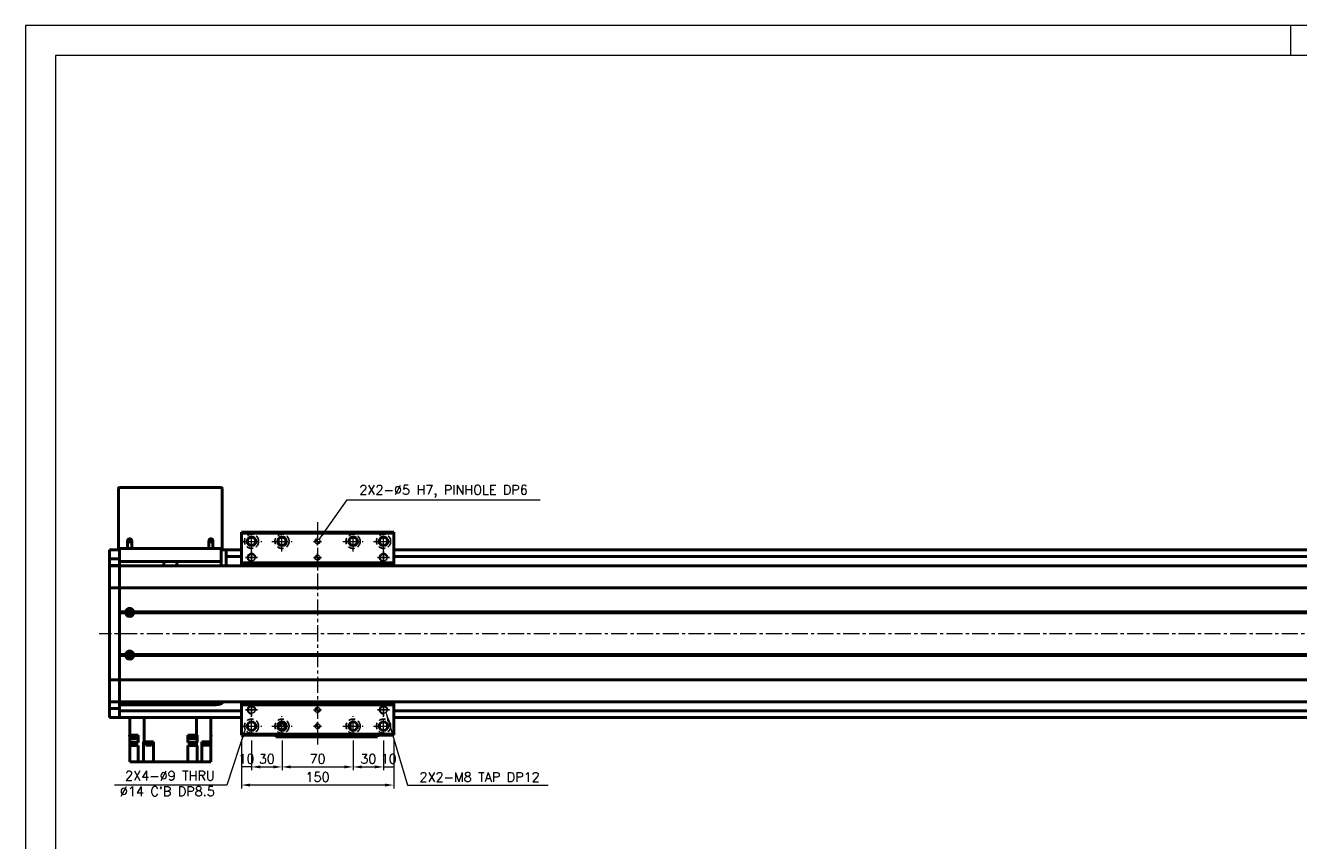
# Model space of a CAD drawing. Header units: millimetres. Extents: x 46891 to 51038, y 6223 to 10291.
# Tile 3 of 6: x 48547 to 49800, y 9488 to 10291. Entities that reach past the tile are written whole.
import ezdxf

# ---------------------------------------------------------------- set-up
doc = ezdxf.new("R2010")
doc.units = ezdxf.units.MM
doc.header["$LTSCALE"] = 0.5
doc.linetypes.add('CENTER', pattern=[50.8, 31.75, -6.35, 6.35, -6.35])
doc.linetypes.add('HIDDENX2', pattern=[19.05, 12.7, -6.35])
doc.layers.get('0').update_dxf_attribs({"lineweight": 20})
doc.layers.add('1', color=1, linetype='CENTER', lineweight=13)
doc.layers.add('외형선(ISO)', color=7, linetype='Continuous', lineweight=50)
for name, color, linetype in [('2', 2, 'HIDDENX2'), ('C', 1, 'CENTER'), ('DIM', 4, 'Continuous')]:
    doc.layers.add(name, color=color, linetype=linetype)
doc.styles.add('DSR TEXT', font='romans.shx', dxfattribs={"bigfont": 'whgtxt.shx'})
doc.styles.get("Standard").update_dxf_attribs({"font": 'romans.shx', "bigfont": 'whgtxt.shx'})
doc.dimstyles.new('DSR', dxfattribs={"dimscale": 2, "dimtxt": 3, "dimasz": 3, "dimexe": 0.5, "dimexo": 0.5, "dimgap": 0.5, "dimtad": 1, "dimdsep": 46, "dimtxsty": 'Standard', "dimcen": 2.5, "dimclrd": 4, "dimclre": 4, "dimclrt": 2, "dimadec": 0, "dimazin": 2, "dimtfac": 1, "dimtmove": 0, "dimatfit": 3, "dimfxl": 0, "dimlwd": -1, "dimlwe": -1, "dimarcsym": 0})

# ---------------------------------------------------------------- blocks, each defined once
blk = doc.blocks.new('A$C1C1952E1')
at = {"color": 1}
blk.add_lwpolyline([(0, 0), (420, 0), (420, 297), (0, 297)], close=True, dxfattribs=at)
at = {"color": 3}
blk.add_lwpolyline([(5, 5), (415, 5), (415, 292), (5, 292)], close=True, dxfattribs=at)
blk = doc.blocks.new('A$C33E56CC6')
h = blk.add_hatch()
h.set_pattern_fill('ANSI31', color=256, style=0)
h.set_pattern_definition([(45, (-7065.45672, -6508.5399), (-0.0883883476, 0.0883883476), [])])
h.paths.add_polyline_path([(4, 6.5, 0.414214), (1.5, 4), (4, 4)])
h.paths.add_polyline_path([(6.5, 4), (4, 4), (4, 1.5, 0.414214)])
blk.add_circle((4, 4), 2.5)
at = {"layer": '1'}
for p, q in [((0, 4), (8, 4)), ((4, 0), (4, 8))]:
    blk.add_line(p, q, dxfattribs=at)
blk = doc.blocks.new('tap8')
blk.add_circle((0, 0), 3.4)
at = {"layer": 'C', "color": 1, "linetype": 'CENTER'}
for p, q in [((-6, 0), (6, 0)), ((0, -6), (0, 6))]:
    blk.add_line(p, q, dxfattribs=at)
at = {"layer": 'DIM', "color": 3}
blk.add_arc((0, 0), 4, 263.8455, 189.4314, dxfattribs=at)
blk = doc.blocks.new('*D90')
at = {"color": 1, "linetype": 'ByBlock'}
for p, q in [((48759.3, 9587.8), (48759.3, 9557.3)), ((48769.3, 9586.8), (48769.3, 9557.3)), ((48769.3, 9560.6), (48759.3, 9560.6))]:
    blk.add_line(p, q, dxfattribs=at)
at = {"layer": 'Defpoints', "color": 0}
for p in [(48759.3, 9591.8), (48769.3, 9590.8), (48759.3, 9560.6)]:
    blk.add_point(p, dxfattribs=at)
at = {"color": 3, "insert": (48764.3, 9568.6), "char_height": 9.24, "attachment_point": 5, "style": 'DSR TEXT'}
blk.add_mtext('10', dxfattribs=at)
blk = doc.blocks.new('*D91')
at = {"color": 1, "linetype": 'ByBlock'}
for p, q in [((48769.3, 9586.8), (48769.3, 9557.3)), ((48799.3, 9586.8), (48799.3, 9557.3)), ((48777.9, 9560.6), (48790.7, 9560.6))]:
    blk.add_line(p, q, dxfattribs=at)
at = {"color": 1}
for points in [[(48777.9, 9562.1), (48777.9, 9559.2), (48769.3, 9560.6)], [(48790.7, 9562.1), (48790.7, 9559.2), (48799.3, 9560.6)]]:
    blk.add_solid(points, dxfattribs=at)
at = {"layer": 'Defpoints', "color": 0}
for p in [(48769.3, 9590.8), (48799.3, 9590.8), (48799.3, 9560.6)]:
    blk.add_point(p, dxfattribs=at)
at = {"color": 3, "insert": (48784.3, 9568.6), "char_height": 9.24, "attachment_point": 5, "style": 'DSR TEXT'}
blk.add_mtext('30', dxfattribs=at)
blk = doc.blocks.new('*D92')
at = {"color": 1, "linetype": 'ByBlock'}
for p, q in [((48799.3, 9586.8), (48799.3, 9557.3)), ((48869.3, 9586.8), (48869.3, 9557.3)), ((48807.9, 9560.6), (48860.7, 9560.6))]:
    blk.add_line(p, q, dxfattribs=at)
at = {"color": 1}
for points in [[(48807.9, 9562.1), (48807.9, 9559.2), (48799.3, 9560.6)], [(48860.7, 9562.1), (48860.7, 9559.2), (48869.3, 9560.6)]]:
    blk.add_solid(points, dxfattribs=at)
at = {"layer": 'Defpoints', "color": 0}
for p in [(48799.3, 9590.8), (48869.3, 9590.8), (48869.3, 9560.6)]:
    blk.add_point(p, dxfattribs=at)
at = {"color": 3, "insert": (48834.3, 9568.6), "char_height": 9.24, "attachment_point": 5, "style": 'DSR TEXT'}
blk.add_mtext('70', dxfattribs=at)
blk = doc.blocks.new('*D93')
at = {"color": 1, "linetype": 'ByBlock'}
for p, q in [((48869.3, 9586.8), (48869.3, 9557.3)), ((48899.3, 9586.8), (48899.3, 9557.3)), ((48877.9, 9560.6), (48890.7, 9560.6))]:
    blk.add_line(p, q, dxfattribs=at)
at = {"color": 1}
for points in [[(48877.9, 9562.1), (48877.9, 9559.2), (48869.3, 9560.6)], [(48890.7, 9562.1), (48890.7, 9559.2), (48899.3, 9560.6)]]:
    blk.add_solid(points, dxfattribs=at)
at = {"layer": 'Defpoints', "color": 0}
for p in [(48869.3, 9590.8), (48899.3, 9590.8), (48899.3, 9560.6)]:
    blk.add_point(p, dxfattribs=at)
at = {"color": 3, "insert": (48884.3, 9568.6), "char_height": 9.24, "attachment_point": 5, "style": 'DSR TEXT'}
blk.add_mtext('30', dxfattribs=at)
blk = doc.blocks.new('*D94')
at = {"color": 1, "linetype": 'ByBlock'}
for p, q in [((48899.3, 9586.8), (48899.3, 9557.3)), ((48909.3, 9587.8), (48909.3, 9557.3)), ((48899.3, 9560.6), (48909.3, 9560.6))]:
    blk.add_line(p, q, dxfattribs=at)
at = {"layer": 'Defpoints', "color": 0}
for p in [(48899.3, 9590.8), (48909.3, 9591.8), (48909.3, 9560.6)]:
    blk.add_point(p, dxfattribs=at)
at = {"color": 3, "insert": (48904.3, 9568.6), "char_height": 9.24, "attachment_point": 5, "style": 'DSR TEXT'}
blk.add_mtext('10', dxfattribs=at)
blk = doc.blocks.new('*D95')
at = {"color": 1, "linetype": 'ByBlock'}
for p, q in [((48759.3, 9587.8), (48759.3, 9539.5)), ((48909.3, 9587.8), (48909.3, 9539.5)), ((48900.7, 9542.8), (48767.9, 9542.8))]:
    blk.add_line(p, q, dxfattribs=at)
at = {"color": 1}
for points in [[(48767.9, 9544.2), (48767.9, 9541.3), (48759.3, 9542.8)], [(48900.7, 9544.2), (48900.7, 9541.3), (48909.3, 9542.8)]]:
    blk.add_solid(points, dxfattribs=at)
at = {"layer": 'Defpoints', "color": 0}
for p in [(48759.3, 9591.8), (48909.3, 9591.8), (48759.3, 9542.8)]:
    blk.add_point(p, dxfattribs=at)
at = {"color": 3, "insert": (48834.3, 9550.7), "char_height": 9.24, "attachment_point": 5, "style": 'DSR TEXT'}
blk.add_mtext('150', dxfattribs=at)

msp = doc.modelspace()

# ---------------------------------------------------------------- linework, layer by layer
at = {"color": 1}
msp.add_line((49792.37032, 10290.76982), (49792.37032, 10261.11032), dxfattribs=at)
at = {"layer": '1'}
for p, q in [((48769.29456, 9772.76652), (48769.29456, 9792.76652)), ((48799.29456, 9772.76652), (48799.29456, 9792.76652)), ((48834.29456, 9801.76652), (48834.29456, 9581.76652)), ((48869.29456, 9772.76652), (48869.29456, 9792.76652)), ((48899.29456, 9772.76652), (48899.29456, 9792.76652)), ((48759.29456, 9782.76652), (48779.29456, 9782.76652)), ((48789.29456, 9782.76652), (48809.29456, 9782.76652)), ((48859.29456, 9782.76652), (48879.29456, 9782.76652)), ((48889.29456, 9782.76652), (48909.29456, 9782.76652)), ((50409.29456, 9691.76652), (48619.29456, 9691.76652)), ((48769.29456, 9590.76652), (48769.29456, 9610.76652)), ((48799.29456, 9590.76652), (48799.29456, 9610.76652)), ((48869.29456, 9590.76652), (48869.29456, 9610.76652)), ((48899.29456, 9590.76652), (48899.29456, 9610.76652)), ((48759.29456, 9600.76652), (48779.29456, 9600.76652)), ((48789.29456, 9600.76652), (48809.29456, 9600.76652)), ((48859.29456, 9600.76652), (48879.29456, 9600.76652)), ((48889.29456, 9600.76652), (48909.29456, 9600.76652))]:
    msp.add_line(p, q, dxfattribs=at)
at = {"layer": '2'}
for centre in [(48769.29456, 9782.76652), (48799.29456, 9782.76652), (48869.29456, 9782.76652), (48899.29456, 9782.76652), (48769.29456, 9600.76652), (48799.29456, 9600.76652), (48869.29456, 9600.76652), (48899.29456, 9600.76652)]:
    msp.add_circle(centre, 7, dxfattribs=at)
at = {"layer": '외형선(ISO)'}
for p, q in [((48638.29456, 9834.76652), (48638.29456, 9775.76652)), ((48739.29456, 9835.76652), (48639.29456, 9835.76652)), ((48740.29456, 9775.76652), (48740.29456, 9834.76652)), ((48759.29456, 9790.76652), (48759.29456, 9791.76652)), ((48759.29456, 9791.76652), (48909.29456, 9791.76652)), ((48909.29456, 9791.76652), (48909.29456, 9790.76652)), ((48647.29456, 9775.76652), (48647.29456, 9783.26652)), ((48651.29456, 9783.26652), (48651.29456, 9775.76652)), ((48727.29456, 9775.76652), (48727.29456, 9783.26652)), ((48731.29456, 9783.26652), (48731.29456, 9775.76652)), ((48759.29456, 9790.76652), (48909.29456, 9790.76652)), ((48759.29456, 9761.76652), (48759.29456, 9790.76652)), ((48909.29456, 9790.76652), (48909.29456, 9761.76652)), ((48629.29456, 9774.26652), (48629.29456, 9771.26652)), ((48639.29456, 9774.26652), (48629.29456, 9774.26652)), ((48629.29456, 9768.32692), (48629.29456, 9771.26652)), ((48629.29456, 9765.52688), (48629.29456, 9768.32692)), ((48639.29456, 9775.76652), (48638.29456, 9775.76652)), ((48639.29456, 9775.76652), (48639.29456, 9762.76652)), ((48647.29456, 9775.76652), (48639.29456, 9775.76652)), ((48651.29456, 9775.76652), (48647.29456, 9775.76652)), ((48727.29456, 9775.76652), (48651.29456, 9775.76652)), ((48731.29456, 9775.76652), (48727.29456, 9775.76652)), ((48739.29456, 9775.76652), (48731.29456, 9775.76652)), ((48739.29456, 9762.76652), (48739.29456, 9775.76652)), ((48740.29456, 9775.76652), (48739.29456, 9775.76652)), ((48739.29456, 9774.26652), (48744.29456, 9774.26652)), ((48744.29456, 9771.26652), (48744.29456, 9774.26652)), ((48744.29456, 9774.26652), (48759.29456, 9774.26652)), ((48744.29456, 9771.26652), (48744.29456, 9768.76652)), ((48744.29456, 9767.76652), (48744.29456, 9768.76652)), ((48744.29456, 9767.76652), (48744.29456, 9763.76652)), ((48744.29456, 9767.76652), (48759.29456, 9767.76652)), ((48909.29456, 9774.26652), (50389.29456, 9774.26652)), ((48909.29456, 9767.76652), (50389.29456, 9767.76652)), ((48629.29456, 9758.83317), (48629.29456, 9765.52688)), ((48639.29456, 9765.52688), (48629.29456, 9765.52688)), ((48629.29456, 9758.76652), (48629.29456, 9758.83317)), ((48639.29456, 9758.83317), (48629.29456, 9758.83317)), ((48629.29456, 9758.76652), (48629.29456, 9756.07016)), ((48639.29456, 9758.76652), (48629.29456, 9758.76652)), ((48629.29456, 9756.07016), (48629.29456, 9737.46204)), ((48639.29456, 9759.74566), (48639.29456, 9762.76652)), ((48639.29456, 9762.76652), (48739.29456, 9762.76652)), ((48639.29456, 9759.74566), (48639.29456, 9758.83317)), ((48639.29456, 9758.83317), (48639.29456, 9758.76652)), ((48639.29456, 9756.07016), (48639.29456, 9758.76652)), ((50389.29456, 9758.76652), (48639.29456, 9758.76652)), ((48639.29456, 9758.76652), (48639.29456, 9756.07016)), ((48639.29456, 9737.46204), (48639.29456, 9756.07016)), ((48639.29456, 9756.07016), (48639.29456, 9737.46204)), ((48682.89143, 9762.76652), (48682.89143, 9758.76652)), ((48695.69768, 9758.76652), (48695.69768, 9762.76652)), ((48739.29456, 9762.76652), (48739.29456, 9758.76652)), ((48744.29456, 9763.76652), (48744.29456, 9758.76652)), ((48759.29456, 9758.76652), (48759.29456, 9761.76652)), ((48759.29456, 9761.76652), (48909.29456, 9761.76652)), ((48909.29456, 9761.76652), (48909.29456, 9758.76652)), ((48629.29456, 9736.99393), (48629.29456, 9737.46204)), ((48629.29456, 9736.99393), (48629.29456, 9734.99393)), ((48639.29456, 9736.99393), (48629.29456, 9736.99393)), ((48629.29456, 9648.53911), (48629.29456, 9734.99393)), ((48639.29456, 9737.46204), (48639.29456, 9736.99393)), ((48639.29456, 9736.99393), (48639.29456, 9737.46204)), ((48639.29456, 9734.99393), (48639.29456, 9736.99393)), ((50389.29456, 9736.99393), (48639.29456, 9736.99393)), ((48639.29456, 9736.99393), (48639.29456, 9734.99393)), ((48639.29456, 9734.99393), (48639.29456, 9648.53911)), ((48639.29456, 9713.26652), (48639.29456, 9734.99393)), ((48645.32593, 9713.26652), (48639.29456, 9713.26652)), ((48645.79456, 9712.76652), (48639.29456, 9712.76652)), ((48645.32593, 9712.26652), (48639.29456, 9712.26652)), ((48639.29456, 9671.26652), (48639.29456, 9712.26652)), ((48648.01877, 9711.76652), (48650.57035, 9711.76652)), ((50375.79456, 9712.76652), (48652.79456, 9712.76652)), ((50375.32593, 9713.26652), (48653.26318, 9713.26652)), ((50375.32593, 9712.26652), (48653.26318, 9712.26652)), ((48645.32593, 9671.26652), (48639.29456, 9671.26652)), ((48645.79456, 9670.76652), (48639.29456, 9670.76652)), ((48645.32593, 9670.26652), (48639.29456, 9670.26652)), ((48639.29456, 9648.53911), (48639.29456, 9670.26652)), ((48648.01877, 9671.76652), (48650.57035, 9671.76652)), ((50375.79456, 9670.76652), (48652.79456, 9670.76652)), ((50375.32593, 9671.26652), (48653.26318, 9671.26652)), ((50375.32593, 9670.26652), (48653.26318, 9670.26652)), ((48629.29456, 9648.53911), (48629.29456, 9646.53911)), ((48629.29456, 9646.071), (48629.29456, 9646.53911)), ((48639.29456, 9646.53911), (48629.29456, 9646.53911)), ((48629.29456, 9646.071), (48629.29456, 9627.46288)), ((48639.29456, 9646.53911), (48639.29456, 9648.53911)), ((48639.29456, 9648.53911), (48639.29456, 9646.53911)), ((48639.29456, 9646.53911), (48639.29456, 9646.071)), ((50389.29456, 9646.53911), (48639.29456, 9646.53911)), ((48639.29456, 9646.071), (48639.29456, 9646.53911)), ((48639.29456, 9627.46288), (48639.29456, 9646.071)), ((48639.29456, 9646.071), (48639.29456, 9627.46288)), ((48629.29456, 9627.46288), (48629.29456, 9624.76652)), ((48629.29456, 9624.69987), (48629.29456, 9624.76652)), ((48639.29456, 9624.76652), (48629.29456, 9624.76652)), ((48629.29456, 9618.00616), (48629.29456, 9624.69987)), ((48639.29456, 9624.69987), (48629.29456, 9624.69987)), ((48629.29456, 9615.20612), (48629.29456, 9618.00616)), ((48639.29456, 9618.00616), (48629.29456, 9618.00616)), ((48639.29456, 9624.76652), (48639.29456, 9627.46288)), ((48639.29456, 9627.46288), (48639.29456, 9624.76652)), ((48639.29456, 9624.76652), (48639.29456, 9624.69987)), ((50389.29456, 9624.76652), (48639.29456, 9624.76652)), ((48639.29456, 9624.69987), (48639.29456, 9618.00616)), ((48734.29456, 9621.76652), (48639.29456, 9621.76652)), ((48639.29456, 9618.00616), (48639.29456, 9615.20612)), ((48639.29456, 9615.76652), (48759.29456, 9615.76652)), ((48759.29456, 9621.76652), (48759.29456, 9624.76652)), ((48759.29456, 9592.76652), (48759.29456, 9621.76652)), ((48909.29456, 9621.76652), (48759.29456, 9621.76652)), ((48909.29456, 9624.76652), (48909.29456, 9621.76652)), ((48909.29456, 9621.76652), (48909.29456, 9592.76652)), ((48909.29456, 9615.76652), (50389.29456, 9615.76652)), ((48629.29456, 9612.26652), (48629.29456, 9615.20612)), ((48629.29456, 9612.26652), (48629.29456, 9609.26652)), ((48639.29456, 9609.26652), (48629.29456, 9609.26652)), ((48639.29456, 9615.20612), (48639.29456, 9612.26652)), ((48639.29456, 9612.26652), (48639.29456, 9614.76652)), ((48639.29456, 9612.26652), (48639.29456, 9609.26652)), ((48639.29456, 9609.26652), (48639.29456, 9612.26652)), ((48639.29456, 9609.26652), (48759.29456, 9609.26652)), ((48649.29456, 9591.76652), (48649.29456, 9609.26652)), ((48663.62837, 9609.26652), (48663.62837, 9585.26652)), ((48714.96074, 9609.26652), (48714.96074, 9591.76652)), ((48729.29456, 9609.26652), (48729.29456, 9585.26652)), ((48866.49456, 9603.06654), (48865.7207, 9603.06654)), ((48866.49456, 9603.06654), (48866.49456, 9603.96378)), ((48866.49456, 9597.56926), (48866.49456, 9603.06653)), ((48909.29456, 9609.26652), (50389.29456, 9609.26652)), ((48649.07466, 9591.76652), (48649.29456, 9591.76652)), ((48649.07466, 9591.76652), (48649.07466, 9590.76652)), ((48656.67466, 9590.76652), (48649.07466, 9590.76652)), ((48657.73362, 9591.76652), (48649.29456, 9591.76652)), ((48649.29456, 9589.76652), (48649.29456, 9590.76652)), ((48649.37466, 9590.76652), (48649.37466, 9588.16652)), ((48656.37466, 9590.76652), (48656.37466, 9588.16652)), ((48656.67466, 9591.76652), (48656.67466, 9590.76652)), ((48657.73362, 9589.76652), (48657.73362, 9591.76652)), ((48706.49313, 9589.76652), (48706.49313, 9591.76652)), ((48709.73125, 9591.76652), (48706.49313, 9591.76652)), ((48707.20517, 9591.76652), (48707.20517, 9590.76652)), ((48714.80517, 9590.76652), (48707.20517, 9590.76652)), ((48707.50517, 9590.76652), (48707.50517, 9588.16652)), ((48709.73125, 9591.76652), (48712.2791, 9591.76652)), ((48714.96074, 9591.76652), (48712.2791, 9591.76652)), ((48714.50517, 9590.76652), (48714.50517, 9588.16652)), ((48714.80517, 9591.76652), (48714.80517, 9590.76652)), ((48715.61919, 9591.76652), (48714.96074, 9591.76652)), ((48715.61919, 9591.76652), (48715.61919, 9589.76652)), ((48729.29456, 9591.76652), (48729.51446, 9591.76652)), ((48729.51446, 9590.76652), (48729.29456, 9590.76652)), ((48729.51446, 9591.76652), (48729.51446, 9590.76652)), ((48759.29456, 9591.76652), (48759.29456, 9592.76652)), ((48909.29456, 9592.76652), (48759.29456, 9592.76652)), ((48759.29456, 9591.76652), (48909.29456, 9591.76652)), ((48793.29456, 9591.76652), (48793.29456, 9590.26656)), ((48843.29456, 9590.26656), (48843.29456, 9591.76652)), ((48843.29456, 9591.76652), (48843.29456, 9590.26656)), ((48865.19456, 9601.88567), (48865.19456, 9599.64737)), ((48893.29456, 9590.26656), (48893.29456, 9591.76652)), ((48909.29456, 9592.76652), (48909.29456, 9591.76652)), ((48649.29456, 9589.76652), (48649.29456, 9584.76652)), ((48649.29456, 9589.76652), (48649.37466, 9589.76652)), ((48649.29456, 9584.76652), (48649.29456, 9581.76652)), ((48649.29456, 9584.76652), (48657.69456, 9584.76652)), ((48649.29456, 9565.76652), (48649.29456, 9581.76652)), ((48657.69456, 9581.76652), (48649.29456, 9581.76652)), ((48656.37466, 9588.16652), (48649.37466, 9588.16652)), ((48657.69456, 9589.76652), (48656.37466, 9589.76652)), ((48657.69456, 9589.76652), (48657.73362, 9589.76652)), ((48657.69456, 9589.76652), (48657.69456, 9584.76652)), ((48657.69456, 9581.76652), (48657.69456, 9565.76652)), ((48662.92745, 9585.26652), (48662.92745, 9565.76652)), ((48662.92745, 9585.26652), (48662.96189, 9585.26652)), ((48663.62837, 9585.26652), (48662.96189, 9585.26652)), ((48663.62837, 9585.26652), (48672.59456, 9585.26652)), ((48665.09598, 9584.76652), (48665.09598, 9585.26652)), ((48671.09598, 9584.76652), (48665.09598, 9584.76652)), ((48665.14598, 9584.06652), (48665.14598, 9584.76652)), ((48671.04598, 9584.06652), (48665.14598, 9584.06652)), ((48665.34598, 9582.06652), (48665.34598, 9584.06652)), ((48670.84598, 9582.06652), (48665.34598, 9582.06652)), ((48670.84598, 9582.06652), (48670.84598, 9584.06652)), ((48671.04598, 9584.06652), (48671.04598, 9584.76652)), ((48671.09598, 9584.76652), (48671.09598, 9585.26652)), ((48672.59456, 9585.26652), (48672.59456, 9565.76652)), ((48706.49313, 9589.76652), (48706.49456, 9589.76652)), ((48706.49456, 9589.76652), (48706.49456, 9584.76652)), ((48707.50517, 9589.76652), (48706.49456, 9589.76652)), ((48706.49456, 9584.76652), (48714.96074, 9584.76652)), ((48706.49456, 9565.76652), (48706.49456, 9581.76652)), ((48706.49456, 9581.76652), (48714.96074, 9581.76652)), ((48714.50517, 9588.16652), (48707.50517, 9588.16652)), ((48714.50517, 9589.76652), (48715.6165, 9589.76652)), ((48714.96074, 9584.76652), (48714.96074, 9581.76652)), ((48714.96074, 9584.76652), (48715.6165, 9584.76652)), ((48715.6165, 9581.76652), (48714.96074, 9581.76652)), ((48715.6165, 9589.76652), (48715.61919, 9589.76652)), ((48715.6165, 9589.76652), (48715.6165, 9584.76652)), ((48715.6165, 9581.76652), (48715.6165, 9565.76652)), ((48720.39456, 9585.26652), (48720.39456, 9565.76652)), ((48720.39456, 9585.26652), (48720.7384, 9585.26652)), ((48729.29456, 9585.26652), (48720.7384, 9585.26652)), ((48721.8555, 9584.76652), (48721.8555, 9585.26652)), ((48727.8555, 9584.76652), (48721.8555, 9584.76652)), ((48721.9055, 9584.06652), (48721.9055, 9584.76652)), ((48727.8055, 9584.06652), (48721.9055, 9584.06652)), ((48722.1055, 9582.06652), (48722.1055, 9584.06652)), ((48727.6055, 9582.06652), (48722.1055, 9582.06652)), ((48727.6055, 9582.06652), (48727.6055, 9584.06652)), ((48727.8055, 9584.06652), (48727.8055, 9584.76652)), ((48727.8555, 9584.76652), (48727.8555, 9585.26652)), ((48729.29456, 9585.26652), (48729.29456, 9565.76652)), ((48793.29456, 9590.26654), (48793.29456, 9590.26656)), ((48793.29456, 9590.26654), (48843.29456, 9590.26654)), ((48796.29456, 9590.26657), (48840.29456, 9590.26657)), ((48843.29456, 9590.26654), (48843.29456, 9590.26656)), ((48843.29456, 9590.26654), (48893.29456, 9590.26654)), ((48846.29456, 9590.26657), (48890.29456, 9590.26657)), ((48653.69456, 9565.76652), (48649.29456, 9565.76652)), ((48653.69456, 9565.76652), (48657.69456, 9565.76652)), ((48657.85071, 9565.76652), (48657.69456, 9565.76652)), ((48657.85071, 9565.76652), (48662.92745, 9565.76652)), ((48668.09456, 9565.76652), (48662.92745, 9565.76652)), ((48668.09456, 9565.76652), (48672.59456, 9565.76652)), ((48706.49456, 9565.76652), (48672.59456, 9565.76652)), ((48706.49456, 9565.76652), (48710.49456, 9565.76652)), ((48715.6165, 9565.76652), (48710.49456, 9565.76652)), ((48715.62723, 9565.76652), (48715.6165, 9565.76652)), ((48715.62723, 9565.76652), (48720.39456, 9565.76652)), ((48720.39456, 9565.76652), (48724.89456, 9565.76652)), ((48729.29456, 9565.76652), (48724.89456, 9565.76652))]:
    msp.add_line(p, q, dxfattribs=at)
for centre, radius in [((48649.29456, 9783.26652), 1.2295), ((48729.29456, 9783.26652), 1.2295), ((48769.29456, 9782.76652), 4.25), ((48799.29456, 9782.76652), 4.25), ((48869.29456, 9782.76652), 4.25), ((48899.29456, 9782.76652), 4.25), ((48649.29456, 9712.76652), 2.25), ((48649.29456, 9712.76652), 1.621), ((48649.29456, 9670.76652), 2.25), ((48649.29456, 9670.76652), 1.621), ((48769.29456, 9600.76652), 4.25), ((48799.29456, 9600.76652), 4.25), ((48869.29456, 9600.76652), 4.25), ((48899.29456, 9600.76652), 4.25)]:
    msp.add_circle(centre, radius, dxfattribs=at)
for centre, radius, start, end in [((48639.29456, 9834.76652), 1, 90, 180), ((48739.29456, 9834.76652), 1, 0, 90), ((48649.29456, 9783.26652), 2, 0, 180), ((48729.29456, 9783.26652), 2, 0, 180), ((48782.29456, 9756.76652), 4.75, 24.90105547, 155.09894453), ((48782.29456, 9756.76652), 2.75, 46.65822603, 133.34177397), ((48814.29456, 9756.76652), 4.75, 24.90105547, 155.09894453), ((48814.29456, 9756.76652), 2.75, 46.65822603, 133.34177397), ((48854.29456, 9756.76652), 4.75, 24.90105547, 155.09894453), ((48854.29456, 9756.76652), 2.75, 46.65822603, 133.34177397), ((48886.29456, 9756.76652), 4.75, 24.90105547, 155.09894453), ((48886.29456, 9756.76652), 2.75, 46.65822603, 133.34177397), ((48649.29456, 9712.76652), 4, 7.18075578, 172.81924422), ((48649.29456, 9712.76652), 4, 187.18075578, 352.81924422), ((48649.29456, 9670.76652), 4, 7.18075578, 172.81924422), ((48649.29456, 9670.76652), 4, 187.18075589, 352.81924411), ((48734.29456, 9631.76652), 10, 270, 315.57299586), ((48782.29456, 9626.76652), 4.75, 204.90106926, 335.09893074), ((48782.29456, 9626.76652), 2.75, 226.65825749, 313.34174251), ((48814.29456, 9626.76652), 4.75, 204.90106926, 335.09893074), ((48814.29456, 9626.76652), 2.75, 226.65825749, 313.34174251), ((48854.29456, 9626.76652), 4.75, 204.90106926, 335.09893074), ((48854.29456, 9626.76652), 2.75, 226.65825749, 313.34174251), ((48886.29456, 9626.76652), 4.75, 204.90106926, 335.09893074), ((48886.29456, 9626.76652), 2.75, 226.65825749, 313.34174251), ((48797.29456, 9603.76652), 1.2295, 190.08092555, 57.29915034), ((48803.29456, 9603.76652), 2.5, 158.70666341, 275.03319341), ((48797.29456, 9596.76652), 1.2295, 351.71394728, 135.15591191), ((48803.29456, 9596.76652), 2.5, 90.53966862, 179.46037945)]:
    msp.add_arc(centre, radius, start, end, dxfattribs=at)
for centre, major_axis, start_param, end_param in [((48796.29456, 9590.26656), (-3, 0), 4.7122113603, 6.2828300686), ((48840.29456, 9590.26656), (3, 0), 6.2830075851, 7.853981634), ((48846.29456, 9590.26656), (-3, 0), 4.7122039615, 6.2828152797), ((48890.29456, 9590.26656), (3, 0), 6.2830001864, 7.853981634)]:
    msp.add_ellipse(centre, major_axis=major_axis, ratio=0.00001, start_param=start_param, end_param=end_param, dxfattribs=at)
for points in [[(48645.79456, 9712.76652), (48645.56024, 9713.00083), (48645.32593, 9713.26652)], [(48645.32593, 9712.26652), (48645.56024, 9712.53221), (48645.79456, 9712.76652)], [(48653.26318, 9713.26652), (48653.02887, 9713.00083), (48652.79456, 9712.76652)], [(48652.79456, 9712.76652), (48653.02887, 9712.53221), (48653.26318, 9712.26652)], [(48645.79456, 9670.76652), (48645.56024, 9671.00083), (48645.32593, 9671.26652)], [(48645.32593, 9670.26652), (48645.56024, 9670.53221), (48645.79456, 9670.76652)], [(48653.26318, 9671.26652), (48653.02887, 9671.00083), (48652.79456, 9670.76652)], [(48652.79456, 9670.76652), (48653.02887, 9670.53221), (48653.26318, 9670.26652)]]:
    msp.add_open_spline(points, degree=2, dxfattribs=at)

# ---------------------------------------------------------------- block references
at = {"xscale": 5.931900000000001, "yscale": 5.931900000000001, "zscale": 5.931900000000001}
msp.add_blockref('A$C1C1952E1', (48546.67132, 8528.99552), dxfattribs=at)
for p in [(48830.29455, 9778.76652), (48830.29455, 9762.76652), (48830.29455, 9612.76652), (48830.29455, 9596.76652)]:
    msp.add_blockref('A$C33E56CC6', p)
at = {"rotation": 90}
for p in [(48769.29456, 9766.76652), (48899.29456, 9766.76652), (48769.29456, 9616.76652), (48899.29456, 9616.76652)]:
    msp.add_blockref('tap8', p, dxfattribs=at)

# ---------------------------------------------------------------- texts
at = {"color": 3, "char_height": 9.24, "style": 'DSR TEXT'}
for s, insert, attachment_point in [('2X2-%%C5 H7, PINHOLE DP6', (48875.484, 9838.08993), 1), ("2X4-%%C9 THRU\\P%%C14 C'B DP8.5", (48733.09581, 9556.6287), 3), ('2X2-M8 TAP DP12', (48934.65657, 9555.25507), 1)]:
    msp.add_mtext(s, dxfattribs=dict(at, insert=insert, attachment_point=attachment_point))

# ---------------------------------------------------------------- dimensions: what is measured, and where the dimension line sits
for base, p1, p2, picture, middle in [((48759.29456, 9560.63948), (48769.29456, 9590.76652), (48759.29456, 9591.76652), '*D90', (48764.29456, 9568.55948)), ((48759.29456, 9542.77926), (48909.29456, 9591.76652), (48759.29456, 9591.76652), '*D95', (48834.29456, 9550.69926)), ((48799.29456, 9560.63948), (48769.29456, 9590.76652), (48799.29456, 9590.76652), '*D91', (48784.29456, 9568.55948)), ((48869.29456, 9560.63948), (48799.29456, 9590.76652), (48869.29456, 9590.76652), '*D92', (48834.29456, 9568.55948)), ((48899.29456, 9560.63948), (48869.29456, 9590.76652), (48899.29456, 9590.76652), '*D93', (48884.29456, 9568.55948)), ((48909.29456, 9560.63948), (48899.29456, 9590.76652), (48909.29456, 9591.76652), '*D94', (48904.29456, 9568.55948))]:
    dim = msp.add_linear_dim(base=base, p1=p1, p2=p2, dimstyle='DSR', override={"dimscale": 3.3, "dimtxt": 2.8, "dimasz": 2.600136, "dimexe": 1, "dimexo": 1.2, "dimgap": 1, "dimdec": 4, "dimtxsty": 'DSR TEXT', "dimclrd": 1, "dimclre": 1, "dimclrt": 3, "dimtdec": 4, "dimtix": 1})
    dim.commit()
    dim.dimension.update_dxf_attribs({"geometry": picture, "text_midpoint": middle})

# ---------------------------------------------------------------- leaders
at = {"annotation_type": 0, "has_hookline": 1}
for points, hookline_direction, text_width in [([(48835.859, 9784.71652), (48863.60355, 9823.78993), (48872.184, 9823.78993)], 0, 178.0625), ([(48901.87385, 9613.70919), (48922.77612, 9542.71507), (48931.35657, 9542.71507)], 0, 126.775), ([(48762.93662, 9597.83794), (48744.97626, 9542.79618), (48736.39581, 9542.79618)], 1, 98.615)]:
    msp.add_leader(points, dimstyle='DSR', override={"dimscale": 3.3, "dimtxt": 2.8, "dimasz": 2.600136, "dimexe": 1, "dimexo": 1.2, "dimgap": 1, "dimdec": 4, "dimtxsty": 'DSR TEXT', "dimclrd": 1, "dimclre": 1, "dimclrt": 3, "dimtdec": 4, "dimtix": 1}, dxfattribs=dict(at, hookline_direction=hookline_direction, text_width=text_width))

doc.saveas('drawing.dxf')
